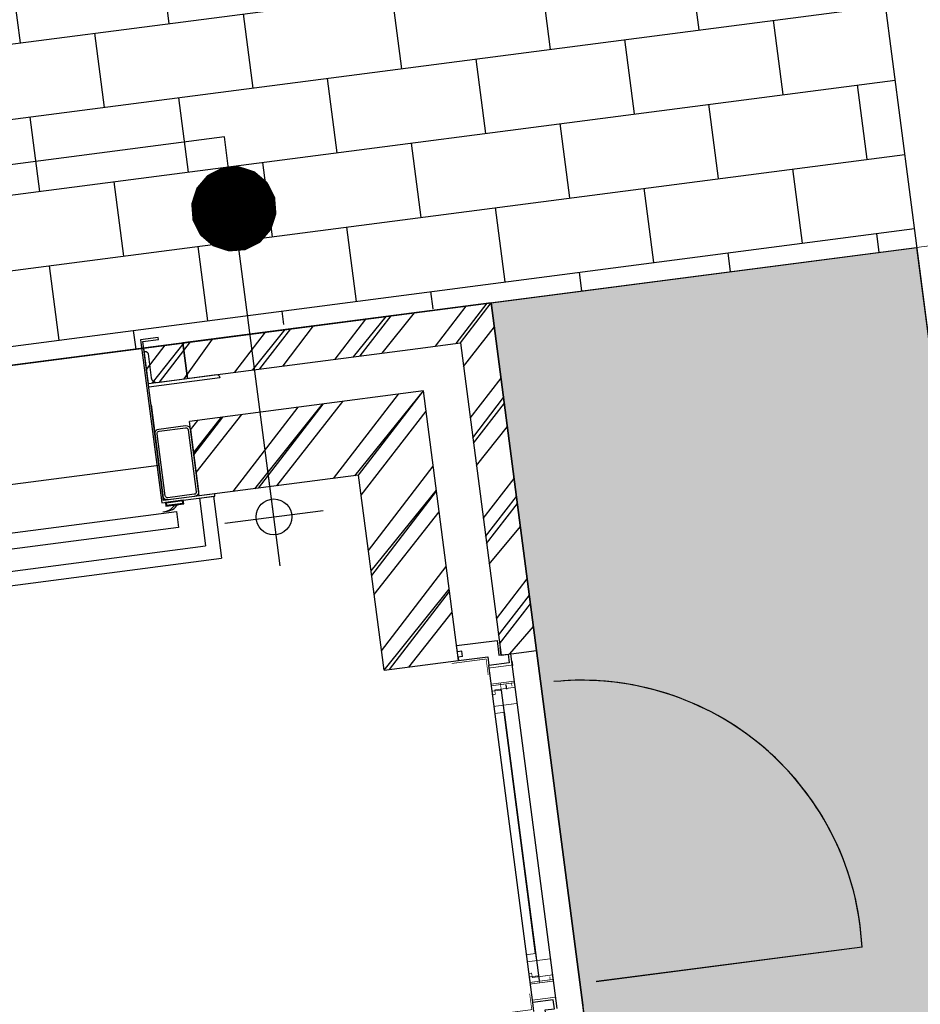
# Model space of a CAD drawing. Extents: x 117893332 to 118394757, y 454959407 to 455669244.
# Tile 63 of 256: x 118282578 to 118285096, y 455193009 to 455195762. Entities that reach past the tile are written whole.
import ezdxf

# ---------------------------------------------------------------- set-up
doc = ezdxf.new("R2010")
doc.units = 0
doc.header["$LTSCALE"] = 200
doc.linetypes.add('Tauw_L_Center2', pattern=[6.4990000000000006, 4, -0.833, 0.833, -0.833])
doc.layers.get('0').update_dxf_attribs({"linetype": 'CONTINUOUS'})
doc.layers.add('INFO', color=6, linetype='CONTINUOUS', plot=False)
doc.layers.add('ZU_N_-_DX1AMA--_maatvoering_LIN__18_^200', color=7, linetype='CONTINUOUS', lineweight=18)
for name, color, linetype in [('ZU_N_-_EL999---LU_pvc110_sdr34~H_-----', 2, 'Tauw_L_Center2'), ('ZU_N_-_EL999---LU_pvc160_sdr34~H_-----', 2, 'Tauw_L_Center2'), ('ZU_N_-_ML999---LU_pvc110_sdr34__20_^200~M_-----', 7, 'CONTINUOUS'), ('ZU_N_-_TB00----tekst__50_^200~-_-----', 7, 'CONTINUOUS'), ('ZU_N_A_EV02----_kant verharding ov betontegels-halfsteensverband~k_-----', 253, 'CONTINUOUS'), ('ZU_N_A_HV01----_arcering verharding gv asfalt~v_-----', 253, 'CONTINUOUS'), ('ZU_N_A_HV02----_arcering verharding ov betonstraatsteen-halfsteensverband~v_-----', 253, 'CONTINUOUS'), ('ZU_N_A_HV02----_arcering verharding ov betontegels-halfsteensverband~v_-----', 253, 'CONTINUOUS'), ('ZU_N_A_HV02----molgoot ov betonstraatsteen~v_-----', 253, 'CONTINUOUS'), ('ZU_N_D_EB00----ONDERDEEL~-_-----', 2, 'CONTINUOUS'), ('ZU_N_D_EB00--F-METSELWERK~-_-----', 7, 'CONTINUOUS')]:
    doc.layers.add(name, color=color, linetype=linetype)
doc.styles.add('TAUW-ISOCP', font='tcb_isocp.shx')
doc.styles.add('tcb_isocp', font='tcb_isocp.shx')
doc.dimstyles.new('tzu18-dot_^200', dxfattribs={"dimscale": 200, "dimtxt": 1.8, "dimasz": 3, "dimexe": 2, "dimexo": 0, "dimgap": 0.5, "dimtad": 1, "dimdec": 0, "dimzin": 0, "dimdsep": 46, "dimtxsty": 'TAUW-ISOCP', "dimblk": 'DOTSMALL', "dimcen": 2, "dimdle": 1.5, "dimclre": 8, "dimadec": 0, "dimazin": 0, "dimtp": 1, "dimtm": 1, "dimtfac": 1, "dimtix": 1, "dimtmove": 1, "dimatfit": 3, "dimldrblk": 'DOTSMALL', "dimfxl": 1, "dimtvp": 0.5, "dimtolj": 1, "dimtzin": 0, "dimlwd": -1, "dimlwe": 5, "dimarcsym": 0})

# ---------------------------------------------------------------- blocks, each defined once
blk = doc.blocks.new('_DotSmall')
at = {"color": 0, "linetype": 'ByBlock', "const_width": 0.5}
blk.add_lwpolyline([(-0.0625, 0, 1), (0.0625, 0, 1)], format="xyb", close=True, dxfattribs=at)
blk = doc.blocks.new('*D176')
at = {"layer": 'INFO', "color": 0, "transparency": 16777216}
blk.add_line((118294814.871229, 455196088.6645874), (118271334.3082255, 455376476.8503954), dxfattribs=at)
at = {"layer": 'INFO', "color": 8, "lineweight": 5, "transparency": 16777216}
for p, q in [((118270926.7960991, 455376121.2749867), (118271769.6853878, 455376230.9912354)), ((118283893.8771593, 455194969.6439614), (118295172.801628, 455196437.7860984))]:
    blk.add_line(p, q, dxfattribs=at)
at = {"layer": 'INFO', "color": 0, "transparency": 16777216, "xscale": 600, "yscale": 600, "zscale": 600}
for p, rotation in [((118271373.0316072, 455376179.3600599), 97.41631319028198), ((118294776.1478474, 455196386.1549228), 277.416313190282)]:
    blk.add_blockref('_DotSmall', p, dxfattribs=dict(at, rotation=rotation))
at = {"layer": 'INFO', "color": 0, "transparency": 16777216, "insert": (118293774.4660181, 455201912.2906653), "char_height": 360, "attachment_point": 5, "rotation": 97.41631319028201, "style": 'TAUW-ISOCP'}
blk.add_mtext('\\A1;181310', dxfattribs=at)
blk = doc.blocks.new('A$C06DD79C7')
at = {"layer": 'ZU_N_D_EB00--F-METSELWERK~-_-----'}
h = blk.add_hatch(dxfattribs=at)
h.set_pattern_fill('10300013,O', color=256, scale=100000, angle=180)
h.set_pattern_definition([(315, (17649.99999999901, -26379.99999999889), (141.4213562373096, 141.4213562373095), []), (315, (17720.70999999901, -26379.99999999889), (141.4213562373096, 141.4213562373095), [])])
h.paths.add_polyline_path([(17159.999999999, -26769.99999999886), (17159.99999999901, -26869.99999999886), (18139.99999999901, -26869.99999999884), (18139.99999999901, -25889.9999999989), (18039.99999999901, -25889.9999999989), (18039.99999999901, -26649.99999999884), (18039.99999999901, -26769.99999999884)])
h = blk.add_hatch(dxfattribs=at)
h.set_pattern_fill('10300013,O', color=256, scale=100000, angle=180)
h.set_pattern_definition([(315, (17539.99999999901, -26269.99999999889), (141.4213562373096, 141.4213562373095), []), (315, (17610.70999999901, -26269.99999999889), (141.4213562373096, 141.4213562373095), [])])
h.paths.add_polyline_path([(17159.99999999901, -26649.99999999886), (17919.99999999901, -26649.99999999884), (17919.99999999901, -25989.9999999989), (17709.99999999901, -25989.9999999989), (17709.99999999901, -26439.99999999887), (17159.99999999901, -26439.99999999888)])
for p, q in [((17528.99992117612, -21669.99999999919), (17528.99992117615, -26029.9999999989)), ((17568.99992117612, -21709.99999999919), (17568.99992117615, -25989.9999999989)), ((17809.99992014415, -21800.00000111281), (17809.99992014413, -25889.9999999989)), ((18139.99999999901, -21809.99999999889), (18139.99999999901, -25889.9999999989)), ((17979.99999999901, -25889.9999999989), (17709.99999999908, -25889.9999999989)), ((18039.99999999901, -25889.9999999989), (18139.99999999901, -25889.9999999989)), ((18139.99999999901, -25889.9999999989), (18139.99999999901, -26869.99999999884)), ((17703.99999999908, -25989.9999999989), (17568.99992117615, -25989.9999999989)), ((17703.99999999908, -25989.9999999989), (17703.99999999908, -26029.9999999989)), ((17709.99999999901, -26439.99999999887), (17709.99999999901, -25989.9999999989)), ((17709.99999999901, -25989.9999999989), (17919.99999999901, -25989.9999999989)), ((17703.99999999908, -26029.9999999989), (17528.99992117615, -26029.9999999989)), ((17625.00000058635, -26051.53793978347), (17625.00000058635, -26328.46206021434)), ((17486.53794037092, -26189.9999999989), (17763.46206080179, -26189.9999999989)), ((17159.99999999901, -26439.99999999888), (17709.99999999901, -26439.99999999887)), ((17159.99999999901, -26439.99999999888), (17159.99999999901, -26649.99999999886)), ((17160.00000011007, -26650.00000037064), (17160.00000010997, -26732.52698366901)), ((17169.99999986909, -26649.99999979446), (17160.00000011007, -26649.99999979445)), ((17169.99999988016, -26662.79973472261), (17169.99999986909, -26649.99999979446)), ((16159.99999989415, -26732.52698366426), (16185.0000001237, -26732.52698366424)), ((16185.00000007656, -26732.52145192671), (17134.99999996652, -26732.5214518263)), ((16184.99999999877, -26732.52698366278), (17134.99999997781, -26732.52698366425)), ((16244.09745437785, -26732.52145192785), (16256.36617213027, -26732.52145192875)), ((17160.00000010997, -26732.52698366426), (17134.99999988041, -26732.52698366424)), ((17062.78969381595, -26757.82646202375), (16243.75454079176, -26757.82646202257)), ((17000.0182480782, -26757.82093018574), (16306.52598659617, -26757.82093028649)), ((16319.98175196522, -26757.82093028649), (17000.0182480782, -26757.82093018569)), ((17075.90254566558, -26772.51592053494), (17063.63382791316, -26772.51592053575)), ((17159.99999999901, -26769.99999999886), (17159.99999999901, -26869.99999999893)), ((17159.9999999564, -26769.99999999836), (17181.02179932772, -26769.99999989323)), ((17159.9999999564, -26769.99999999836), (17160.00000003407, -26869.99999999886)), ((16160.00000007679, -26797.51592063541), (17159.99999996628, -26797.51592053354)), ((16159.99999999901, -26797.52145237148), (17159.99999997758, -26797.52145237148)), ((16181.32600860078, -26797.52145191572), (16193.5947263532, -26797.52145192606)), ((16244.09745437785, -26797.51592063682), (16256.36617213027, -26797.51592063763)), ((17138.67399140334, -26797.52145191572), (17126.40527365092, -26797.52145192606)), ((18139.99999999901, -26869.99999999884), (17159.99999999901, -26869.99999999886)), ((17160.00000003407, -26869.99999999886), (17181.02179940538, -26869.9999998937)), ((16219.99999999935, -27665.4538770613), (16219.99999999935, -26915.40861588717))]:
    blk.add_line(p, q, dxfattribs=at)
for points in [[(17629.99992014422, -25921.48927002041), (17629.99992014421, -21769.70462589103), (17674.99992014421, -21769.70462589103), (17674.99992014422, -25921.48927002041)], [(17693.99999999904, -25944.49999999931), (17703.99999999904, -25944.49999999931), (17703.99999999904, -25894.49999999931), (17693.99999999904, -25894.49999999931)], [(17695.99999999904, -25942.49999999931), (17701.99999999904, -25942.49999999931), (17701.99999999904, -25896.49999999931), (17695.99999999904, -25896.49999999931)]]:
    blk.add_lwpolyline(points, close=True, dxfattribs=at)
for points in [[(18039.99999999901, -25889.9999999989), (18039.99999999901, -26649.99999999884), (18039.99999999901, -26769.99999999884), (17159.99999999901, -26769.99999999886)], [(17159.99999999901, -26649.99999999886), (17919.99999999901, -26649.99999999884), (17919.99999999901, -25989.9999999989)], [(16150.00000012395, -26662.79973472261), (16135.00000012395, -26662.79973472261), (16135.00000012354, -26650.00000036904), (16118.00000012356, -26650.00000036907), (16118.00000012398, -26764.00000036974), (16160.00000012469, -26764.00000036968), (16160.00000012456, -26790.00000036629), (16185.00000012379, -26790.00000036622), (16185.0000001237, -26732.52698366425)], [(17169.99999988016, -26662.79973472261), (17184.99999988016, -26662.79973472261), (17184.99999988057, -26650.00000036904), (17201.99999988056, -26650.00000036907), (17201.99999988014, -26764.00000036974), (17159.99999987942, -26764.00000036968), (17159.99999987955, -26790.00000036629), (17134.99999988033, -26790.00000036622), (17134.99999988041, -26732.52698366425)]]:
    blk.add_lwpolyline(points, dxfattribs=at)
at = {"layer": 'ZU_N_D_EB00--F-METSELWERK~-_-----', "flags": 128}
blk.add_lwpolyline([(18157.99999999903, -25889.99999999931), (18157.99999999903, -25933.99999999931), (18163.99999999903, -25933.99999999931), (18163.99999999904, -25883.99999999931), (17703.99999999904, -25883.99999999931), (17703.99999999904, -26033.99999999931), (17709.99999999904, -26033.99999999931), (17709.99999999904, -25889.99999999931)], close=True, dxfattribs=at)
for points in [[(17809.99999999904, -25989.99999999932), (17722.59999999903, -25989.99999999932, -0.4142135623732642), (17709.99999999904, -25977.39999999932), (17709.99999999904, -25902.59999999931, -0.4142135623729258), (17722.59999999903, -25889.99999999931), (17897.39999999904, -25889.99999999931, -0.4142135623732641), (17909.99999999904, -25902.59999999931), (17909.99999999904, -25977.39999999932, -0.4142135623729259), (17897.39999999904, -25989.99999999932)], [(17809.99999999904, -25983.69999999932), (17722.59999999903, -25983.69999999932, -0.4142135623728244), (17716.29999999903, -25977.39999999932), (17716.29999999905, -25902.59999999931, -0.414213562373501), (17722.59999999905, -25896.2999999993), (17897.39999999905, -25896.29999999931, -0.4142135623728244), (17903.69999999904, -25902.5999999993), (17903.69999999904, -25977.39999999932, -0.414213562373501), (17897.39999999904, -25983.69999999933)], [(18129.99999999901, -25889.99999999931), (18129.99999999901, -25892.49999999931, -0.414213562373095), (18122.49999999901, -25899.99999999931), (18054.99999999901, -25899.99999999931, 0.4142135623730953), (18039.99999999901, -25914.99999999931), (18039.99999999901, -26082.49999999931, -0.414213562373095), (18032.49999999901, -26089.99999999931), (18029.99999999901, -26089.99999999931), (18029.99999999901, -25889.99999999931)]]:
    blk.add_lwpolyline(points, format="xyb", close=True, dxfattribs=at)
at = {"layer": 'ZU_N_D_EB00--F-METSELWERK~-_-----', "const_width": 2}
for points in [[(16165.6556962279, -26629.99999981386), (16165.65569615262, -26727.06750700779), (16210.65569615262, -26727.06750703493)], [(17154.34430377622, -26629.99999981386), (17154.3443038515, -26727.06750700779), (17109.3443038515, -26727.06750703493)], [(16174.78057441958, -26797.51592063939), (16242.7693559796, -26797.51592063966), (16241.78057441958, -26797.5159206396), (16241.78057441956, -26732.5159206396), (16191.78057441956, -26732.51592063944), (16191.78057441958, -26797.51592063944), (16174.78057441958, -26797.51592063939)], [(16205.18091087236, -26732.52145193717), (16191.78057441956, -26732.52145192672), (16191.78057436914, -26797.52145192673), (16179.0091286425, -26797.52145191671)], [(16183.61658378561, -26797.52145192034), (16257.21030618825, -26797.52145197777), (16237.21030618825, -26797.52145196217), (16237.2103062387, -26732.52145196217)], [(16237.2103062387, -26732.5214519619), (16204.17728626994, -26732.52145193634), (16204.17728626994, -26732.52145193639)], [(16237.2103062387, -26732.52145196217), (16257.2103062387, -26732.52145197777), (16257.210306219, -26757.82646162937), (16237.210306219, -26757.82646161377)], [(16241.78057441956, -26732.5159206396), (16261.78057441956, -26732.51592063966)], [(16267.95235659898, -26739.92002707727), (16254.55202014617, -26739.92002707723), (16254.55202014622, -26797.51592063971), (16245.9838613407, -26797.51592063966)], [(16246.38802956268, -26797.51592063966), (16319.98175196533, -26797.51592063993), (16299.98175196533, -26797.51592063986), (16299.9817519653, -26732.51592063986)], [(16299.9817519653, -26732.51592063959), (16266.94873199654, -26732.51592063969), (16266.94873199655, -26739.92002707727)], [(16299.9817519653, -26732.51592063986), (16319.9817519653, -26732.51592063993), (16319.98175196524, -26757.82093029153), (16299.98175196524, -26757.82093029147)], [(17073.61197048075, -26797.51592053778), (17000.01824807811, -26797.51592053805), (17020.01824807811, -26797.51592053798), (17020.01824807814, -26732.51592053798)], [(17020.01824807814, -26732.51592053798), (17000.01824807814, -26732.51592053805), (17000.0182480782, -26757.82093018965), (17020.0182480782, -26757.82093018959)], [(17020.01824807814, -26732.51592053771), (17053.0512680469, -26732.51592053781), (17053.05126804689, -26739.92002697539)], [(17052.04764344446, -26739.92002697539), (17065.44797989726, -26739.92002697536), (17065.44797989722, -26797.51592053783), (17074.01613870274, -26797.51592053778)], [(17078.21942562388, -26732.51592053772), (17058.21942562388, -26732.51592053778)], [(17136.38341621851, -26797.52145192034), (17062.78969381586, -26797.52145197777), (17082.78969381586, -26797.52145196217), (17082.78969376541, -26732.52145196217)], [(17082.78969376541, -26732.52145196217), (17062.78969376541, -26732.52145197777), (17062.78969378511, -26757.82646162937), (17082.78969378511, -26757.82646161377)], [(17145.21942562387, -26797.51592053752), (17077.23064406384, -26797.51592053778), (17078.21942562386, -26797.51592053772), (17078.21942562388, -26732.51592053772), (17128.21942562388, -26732.51592053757), (17128.21942562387, -26797.51592053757), (17145.21942562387, -26797.51592053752)], [(17082.78969376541, -26732.5214519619), (17115.82271373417, -26732.52145193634), (17115.82271373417, -26732.52145193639)], [(17114.81908913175, -26732.52145193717), (17128.21942558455, -26732.52145192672), (17128.21942563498, -26797.52145192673), (17140.99087136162, -26797.52145191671)], [(16241.78057441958, -26788.93220687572), (16250.73921385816, -26788.93220687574), (16249.13864860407, -26788.93220687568)], [(17078.21942562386, -26788.93220677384), (17069.26078618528, -26788.93220677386), (17070.86135143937, -26788.9322067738)]]:
    blk.add_lwpolyline(points, dxfattribs=at)
at = {"layer": 'ZU_N_D_EB00--F-METSELWERK~-_-----'}
blk.add_circle((17625.00000058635, -26189.9999999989), 50, dxfattribs=at)
for centre, radius, start, end in [((17723.52738891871, -25886.34096743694), 44.58317010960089, 177.1335700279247, 228.5245559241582), ((17723.52738891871, -25894.34096743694), 44.58317010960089, 177.1335700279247, 228.5245559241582), ((16281.99307441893, -26882.22387507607), 785.6795639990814, 265.4744431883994, 356.2538015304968)]:
    blk.add_arc(centre, radius, start, end, dxfattribs=at)
blk = doc.blocks.new('*D190')
at = {"layer": 'ZU_N_-_DX1AMA--_maatvoering_LIN__18_^200', "color": 0, "transparency": 16777216}
blk.add_line((118297884.0672815, 455179637.2046039), (118272246.6119197, 455376595.6020989), dxfattribs=at)
at = {"layer": 'ZU_N_-_DX1AMA--_maatvoering_LIN__18_^200', "color": 8, "lineweight": 5, "transparency": 16777216}
for p, q in [((118271839.0997946, 455376240.0266904), (118272681.989082, 455376349.7429389)), ((118286050.7695177, 455178399.4322743), (118298241.9976805, 455179986.3261149))]:
    blk.add_line(p, q, dxfattribs=at)
at = {"layer": 'ZU_N_-_DX1AMA--_maatvoering_LIN__18_^200', "color": 0, "transparency": 16777216, "xscale": 600, "yscale": 600, "zscale": 600}
for p, rotation in [((118272285.3353014, 455376298.1117634), 97.41631319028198), ((118297845.3438999, 455179934.6949394), 277.416313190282)]:
    blk.add_blockref('_DotSmall', p, dxfattribs=dict(at, rotation=rotation))
at = {"layer": 'ZU_N_-_DX1AMA--_maatvoering_LIN__18_^200', "color": 0, "transparency": 16777216, "insert": (118294679.3113192, 455202087.3925235), "char_height": 360, "attachment_point": 5, "rotation": 97.41631319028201, "style": 'TAUW-ISOCP'}
blk.add_mtext('\\A1;198020', dxfattribs=at)
blk = doc.blocks.new('*D194')
at = {"layer": 'ZU_N_-_DX1AMA--_maatvoering_LIN__18_^200', "color": 8, "lineweight": 5, "transparency": 16777216}
for p, q in [((118283546.6574581, 455197660.382759), (118283402.0901661, 455198771.0133486)), ((118241154.1453988, 455192142.2827469), (118241009.5781068, 455193252.9133365))]:
    blk.add_line(p, q, dxfattribs=at)
at = {"layer": 'ZU_N_-_DX1AMA--_maatvoering_LIN__18_^200', "color": 0, "transparency": 16777216}
blk.add_line((118283751.2116771, 455198413.0829495), (118240763.7189468, 455192817.5361742), dxfattribs=at)
at = {"layer": 'ZU_N_-_DX1AMA--_maatvoering_LIN__18_^200', "color": 0, "transparency": 16777216, "xscale": 600, "yscale": 600, "zscale": 600}
for p, rotation in [((118283453.7213416, 455198374.3595679), 7.416313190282), ((118241061.2092823, 455192856.2595558), 187.416313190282)]:
    blk.add_blockref('_DotSmall', p, dxfattribs=dict(at, rotation=rotation))
at = {"layer": 'ZU_N_-_DX1AMA--_maatvoering_LIN__18_^200', "color": 0, "transparency": 16777216, "insert": (118253002.3845489, 455194128.2069523), "char_height": 360, "attachment_point": 5, "rotation": 187.416313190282, "style": 'TAUW-ISOCP'}
blk.add_mtext('\\A1;42750', dxfattribs=at)

msp = doc.modelspace()

# ---------------------------------------------------------------- hatches: boundary and pattern name
at = {"layer": 'ZU_N_A_HV01----_arcering verharding gv asfalt~v_-----'}
h = msp.add_hatch(dxfattribs=at)
h.set_pattern_fill('ASFALT', color=256, scale=3000)
h.set_pattern_definition([(157.416313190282, (118248804.6750337, 455213277.5848131), (-144.0121693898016, -346.2448484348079), []), (217.416313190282, (118248804.6750337, 455213277.5848131), (227.8507499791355, -297.8406213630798), [])])
h.paths.add_polyline_path([(118253562.4644317, 455173882.7550641, -0.413670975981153), (118245855.7562277, 455163886.7559816), (118232779.448046, 455162183.4266028, -0.2396013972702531), (118226539.3488066, 455164396.4313046), (118222931.5859316, 455163926.7441258), (118222383.7487684, 455168135.4742161), (118218106.8741981, 455167574.5760993), (118214434.7360406, 455164219.5352659), (118215506.4412013, 455155986.2169401), (118286398.3345948, 455165213.991818), (118285827.6629735, 455169598.1464381), (118269443.6465182, 455167465.4905022, -0.4142135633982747), (118257765.8233637, 455176453.3294046), (118256227.8597453, 455188268.6539, -0.4142135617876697), (118265215.698611, 455199946.4769887), (118292266.1138908, 455203467.5444995), (118291600.0729585, 455208584.3784367), (118288512.0832502, 455208182.4244898, -0.4142135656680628), (118286360.315439, 455209838.5329916), (118282082.5253519, 455242702.4295251), (118277103.5895731, 455242054.3371087, -0.4142135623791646), (118269661.0073064, 455247782.5220213), (118267518.7053234, 455264240.6439259), (118262945.7468947, 455263645.3963049), (118267639.6027709, 455227475.8892438), (118267223.0791646, 455227421.9624292), (118267223.0953798, 455227421.8374796), (118252708.3945412, 455225558.9908816), (118252749.7655286, 455225241.1604559), (118251437.4330616, 455225070.8540304), (118250715.0444016, 455230620.5667782), (118243327.2569473, 455287376.853917), (118243629.7457429, 455287416.2279319), (118243124.354806, 455290872.4482069), (118240928.7488096, 455307740.0890951, -0.4142135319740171), (118245603.8051835, 455313814.3496923), (118274546.4505115, 455317581.7228291), (118274030.151141, 455321548.2621741), (118245583.3097502, 455317845.426291, -0.4142135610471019), (118239509.0486006, 455322520.4825709), (118233549.7710685, 455368302.3163094, 0.4142135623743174), (118222813.3463366, 455376565.6076621), (118207809.9167748, 455374612.6583502, 0.4142135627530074), (118199546.6254238, 455363876.233606), (118205505.9032047, 455318094.3984217, -0.4142123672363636), (118200830.8688669, 455312020.1400964), (118163460.5556403, 455307155.6086541), (118165370.8677974, 455292480.2047596), (118168069.5899988, 455292831.4889433), (118168020.6380423, 455293207.5597649, -0.4142128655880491), (118177008.4523232, 455304885.379675), (118193278.4294503, 455307003.2308075, -0.1343417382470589), (118196112.2678289, 455306610.6909133), (118204322.7715568, 455303093.5020068), (118205538.0756343, 455305921.5248985, -0.2648123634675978), (118209818.1357149, 455309156.2414026), (118230144.221444, 455311802.0275834, -0.4142136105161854), (118236218.4835087, 455307126.9714311), (118240860.0830218, 455271468.1296604, -0.4142135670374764), (118236185.026669, 455265393.868468), (118214172.9505057, 455262528.6259582), (118214897.7231318, 455256960.5985169, -0.4142135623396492), (118212810.3363711, 455254248.4745319), (118211683.2549989, 455254101.7658931), (118212034.0112402, 455251407.0995864), (118215577.2140856, 455248630.0588531), (118219142.1158661, 455249094.050086), (118218436.6095952, 455254511.7740204, -0.4142294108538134), (118220523.9794215, 455257224.0278775), (118236969.7760967, 455259364.7257031, -0.4142130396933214), (118243044.0360546, 455254689.6790598), (118246252.6892428, 455230039.716037)])
h.paths.add_polyline_path([(118261528.7105488, 455214269.2460867, -0.4142135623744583), (118263616.0973097, 455216981.3700716), (118275257.8857749, 455218496.745074, -0.414213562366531), (118277970.0097599, 455216409.3583131), (118278976.6705481, 455208675.7399464, -0.4142135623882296), (118276889.283787, 455205963.6159614), (118274097.8328038, 455205600.2615634, -0.4142135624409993), (118272506.4212083, 455206825.0918127), (118272485.2704835, 455206987.5811397), (118269242.6258282, 455206565.4962798), (118269263.7765531, 455206403.0069523, -0.4142135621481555), (118268038.9463059, 455204811.595358), (118265247.4953238, 455204448.240958, -0.4142135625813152), (118262535.371337, 455206535.6277188)], flags=16)
h.paths.add_polyline_path([(118241537.8751546, 455300913.520497), (118240100.0229776, 455300726.2209592), (118239912.72344, 455302164.0731364), (118241350.575617, 455302351.3726742)], flags=16)
h.paths.add_polyline_path([(118240440.7304615, 455309039.881115), (118239002.8782845, 455308852.5815772), (118238815.5787469, 455310290.4337544), (118240253.430924, 455310477.7332923)], flags=16)
h.paths.add_polyline_path([(118229627.9109464, 455315768.5622057), (118215546.7017315, 455313935.6554853, -0.4142135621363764), (118209472.4405793, 455318610.7117853), (118204138.0194814, 455359592.1202821, -0.4142394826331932), (118213125.739277, 455371270.8578054), (118217290.6037433, 455371812.9851407, -0.4142135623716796), (118228968.4268994, 455362825.1463385), (118234302.9672465, 455321842.823391, -0.4142135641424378)], flags=16)
h.paths.add_polyline_path([(118229573.6982125, 455316185.0486755), (118215492.4889975, 455314352.1419551, -0.4142135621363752), (118209888.927049, 455318664.9245196), (118204554.5035642, 455359646.3513534, -0.4142400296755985), (118213179.9520113, 455370854.3713357), (118217344.8164798, 455371396.4986713, -0.4142135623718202), (118228551.94043, 455362770.933602), (118233886.4807771, 455321788.6106545, -0.4142135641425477)], flags=0)
h.paths.add_polyline_path([(118232786.1213894, 455366810.1098367), (118231546.5936505, 455366648.6447184), (118231359.294113, 455368086.4968955), (118232598.8218518, 455368247.9620139)], flags=0)
at = {"layer": 'ZU_N_A_HV02----_arcering verharding ov betonstraatsteen-halfsteensverband~v_-----'}
h = msp.add_hatch(dxfattribs=at)
h.set_pattern_fill('BRICK', color=256, scale=33, angle=90)
h.set_pattern_definition([(187.416313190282, (118248804.6750337, 455213277.5848131), (27.04828208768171, -207.796999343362), []), (277.416313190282, (118248804.6750337, 455213277.5848131), (415.593998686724, 54.09656417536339), [209.55, -209.55]), (277.416313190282, (118248596.8780344, 455213250.536531), (415.593998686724, 54.09656417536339), [-209.55, 209.55])])
h.paths.add_polyline_path([(118266640.2985815, 455199557.1040988), (118266959.2682234, 455197106.6366624), (118265293.3223426, 455196889.7857249), (118265806.4071498, 455192948.0387774), (118271766.6693585, 455193723.86737), (118271949.9600316, 455192315.7464492), (118272425.7964167, 455192377.6845754), (118272363.0351827, 455192859.8444422, -0.3253126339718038), (118273128.0635713, 455192469.0964831), (118273210.9809396, 455192479.8895762, -0.3253126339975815), (118273850.4868602, 455193053.4613506), (118273913.2480942, 455192571.3014838), (118274991.9468505, 455192711.7123095), (118274991.3014609, 455192716.6704811), (118274853.1458659, 455193792.8403757), (118274853.1458637, 455193792.8403925), (118276102.6052728, 455193955.4785955), (118275984.7314754, 455194861.0378218, -0.4131892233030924), (118277127.1553307, 455194088.8410553), (118278938.6798045, 455194324.6415006), (118278894.4009743, 455194664.8112758, -0.245466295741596), (118279589.8349578, 455194409.4003196), (118282919.1004934, 455194842.7603471), (118282916.0026229, 455194866.5595741), (118282965.5843454, 455194873.0134711), (118283896.8520558, 455194970.0311942), (118283896.8520627, 455194970.031195), (118285086.8134053, 455195124.9247215), (118284212.1632363, 455201844.3784752)])
at = {"layer": 'ZU_N_A_HV02----_arcering verharding ov betontegels-halfsteensverband~v_-----'}
h = msp.add_hatch(dxfattribs=at)
h.set_pattern_fill('TEGELS', color=256, scale=1200)
h.set_pattern_definition([(97.41631319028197, (118248804.6750337, 455213277.5848131), (-297.4903354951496, -38.7233816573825), []), (187.416313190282, (118248804.6750337, 455213277.5848131), (38.72338165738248, -297.4903354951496), [300, -300]), (187.416313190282, (118248785.3133429, 455213426.3299809), (38.72338165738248, -297.4903354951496), [-300, 300])])
h.paths.add_polyline_path([(118283896.8520627, 455194970.0311947), (118284023.3484428, 455193998.2294325), (118284152.4263816, 455193006.594981), (118284169.3384059, 455192876.6692509), (118284222.1284686, 455192471.1123771), (118284337.0078342, 455191588.5577151), (118284353.9198585, 455191458.6319851), (118284392.5113479, 455191162.1549008), (118284507.3907135, 455190279.600239), (118284524.3027377, 455190149.674509), (118284562.8942272, 455189853.1974246), (118284677.7735928, 455188970.6427624), (118284694.6856171, 455188840.7170326), (118284733.2771065, 455188544.2399485), (118284848.1564721, 455187661.6852861), (118284865.0684964, 455187531.7595564), (118286053.744421, 455178399.819508), (118284645.6234997, 455178216.5288349), (118284636.2681181, 455178288.4010602), (118283753.7134561, 455178173.5216947), (118283763.0688377, 455178101.6494693), (118283336.6660235, 455178046.1459556), (118283327.3106419, 455178118.0181804), (118282444.7559797, 455178003.1388149), (118282454.1113613, 455177931.2665896), (118282324.1856313, 455177914.3545659), (118282027.7085473, 455177875.7630763), (118282018.3531657, 455177947.6353012), (118281135.7985036, 455177832.7559354), (118281002.3203587, 455177843.1351318), (118279724.1251701, 455177676.7564828), (118279737.032964, 455177577.5930375), (118279756.8656529, 455177580.1745964), (118279760.0980863, 455177555.38445), (118279703.100378, 455177547.9652364), (118279621.2637776, 455177537.3128236), (118279518.8733846, 455177549.1958911), (118278051.2543962, 455177358.1605415), (118278221.6372755, 455176049.2030652), (118276785.7505895, 455175862.2982098), (118276801.2399421, 455175743.3020757), (118276759.5912952, 455175737.8808022), (118276763.1437075, 455175710.5895824), (118275553.3496765, 455175553.1144969), (118275562.7050581, 455175481.2422716), (118275136.3022438, 455175425.738758), (118275126.9468622, 455175497.6109834), (118273917.1528312, 455175340.1358979), (118273926.5082129, 455175268.2636725), (118273123.5431344, 455175163.7442328), (118272993.6174045, 455175146.8322085), (118272736.5468709, 455175113.3701459), (118272726.4254297, 455175174.3527951, 0.393836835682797), (118272718.047672, 455175180.3454584), (118272650.6270896, 455175175.2762239), (118272645.503342, 455175214.6391439), (118271916.0774792, 455175119.6920722), (118271921.2012267, 455175080.3291526), (118271853.9221742, 455175067.8199375, 0.3826987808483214), (118271848.2149258, 455175059.5056624), (118271853.9922087, 455174998.4907797), (118271724.0664788, 455174981.5787559), (118271427.5893947, 455174942.9872666), (118271417.4679535, 455175003.9699159, 0.393836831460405), (118271409.0901958, 455175009.9625791), (118271341.6696135, 455175004.8933446), (118271336.5458659, 455175044.2562646), (118270607.1200031, 455174949.3091929), (118270612.2437505, 455174909.9462734), (118270544.9646969, 455174897.437058, 0.3826986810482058), (118270539.2574495, 455174889.1227849), (118270545.0347325, 455174828.1079004), (118270415.1090026, 455174811.1958767), (118269682.3127598, 455174715.8100941), (118269554.5256003, 455175697.5282013), (118267174.3133911, 455175387.7034613), (118268171.9387254, 455167723.4994923), (118271196.4238029, 455168117.1872061), (118270481.4791548, 455173609.7117258), (118287597.379316, 455175837.6346365), (118285086.8134053, 455195124.9247216)])
at = {"layer": 'ZU_N_A_HV02----molgoot ov betonstraatsteen~v_-----'}
h = msp.add_hatch(dxfattribs=at)
h.set_pattern_fill('BRICK', color=256, scale=33.07086, angle=-1.272221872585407e-14)
h.set_pattern_definition([(97.41631319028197, (118248804.6750337, 455213277.5848131), (-208.2431961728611, -27.10636212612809), []), (187.416313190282, (118248804.6750337, 455213277.5848131), (54.21272425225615, -416.4863923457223), [209.999961, -209.999961]), (187.416313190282, (118248777.5686716, 455213485.8280093), (54.21272425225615, -416.4863923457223), [-209.999961, 209.999961])])
h.paths.add_polyline_path([(118236130.8139392, 455265810.3549383), (118213702.2513011, 455262890.899698), (118213756.4640354, 455262474.4132282), (118214481.2366621, 455256906.3857827, -0.4142135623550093), (118212756.1236366, 455254664.9610016), (118211212.5557949, 455254464.0396285), (118211639.701332, 455251182.5165892), (118215456.7662472, 455248190.8321688), (118219612.8361661, 455248731.8037606), (118218853.0924128, 455254566.0083225, -0.4142295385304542), (118220578.1913303, 455256807.5413003), (118237024.0330728, 455258948.2449923, -0.4142135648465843), (118242627.5950311, 455254635.4624813), (118245836.2027732, 455229985.5033018), (118253115.1089609, 455174065.6917914, -0.4217249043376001), (118245799.5223966, 455164302.9789468), (118232725.1971481, 455162599.9081029, -0.2477245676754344), (118226700.8242866, 455164840.9923619), (118223293.5470863, 455164399.8447171), (118222745.9989425, 455168606.3544288), (118217921.2696704, 455167973.9016491), (118213990.0282083, 455164382.1316596), (118215144.1674659, 455155515.5177361), (118286452.5473291, 455164797.5053483), (118286398.3345948, 455165213.991818), (118215506.4412013, 455155986.2169401), (118214434.7360406, 455164219.5352659), (118218106.8741981, 455167574.5760993), (118222383.7487684, 455168135.4742161), (118222931.5859316, 455163926.7441258), (118226539.3488066, 455164396.4313046, 0.2396013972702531), (118232779.448046, 455162183.4266028), (118245855.7562277, 455163886.7559816, 0.4136709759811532), (118253562.4644317, 455173882.7550641), (118246252.6892428, 455230039.716037), (118243044.0360546, 455254689.6790598, 0.4142130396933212), (118236969.7760967, 455259364.7257031), (118220523.9794215, 455257224.0278775, 0.414229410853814), (118218436.6095952, 455254511.7740204), (118219142.1158661, 455249094.050086), (118215577.2140856, 455248630.0588531), (118212034.0112402, 455251407.0995864), (118211683.2549989, 455254101.7658931), (118212810.3363711, 455254248.4745319, 0.4142135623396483), (118214897.7231318, 455256960.5985169), (118214172.9505057, 455262528.6259582), (118236185.026669, 455265393.868468, 0.4142135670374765), (118240860.0830218, 455271468.1296604), (118236218.4835087, 455307126.9714311, 0.4142136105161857), (118230144.221444, 455311802.0275834), (118209818.1357149, 455309156.2414026, 0.2648123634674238), (118205538.0756343, 455305921.5248985), (118204322.7715568, 455303093.5020068), (118196112.2678289, 455306610.6909133, 0.1343417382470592), (118193278.4294503, 455307003.2308075), (118177008.4523232, 455304885.379675, 0.4142128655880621), (118168020.6380423, 455293207.5597649), (118168069.5899988, 455292831.4889433), (118168486.0764684, 455292885.7016779), (118168437.1245119, 455293261.7724997, -0.4142128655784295), (118177062.6660484, 455304468.8933343), (118193332.6431336, 455306586.7444612, -0.1343417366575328), (118195946.8851516, 455306224.6227999), (118199133.4112065, 455304859.5891468), (118204543.5389405, 455302542.0162089), (118205924.3779531, 455305755.5830221, -0.2648230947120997), (118209872.8562951, 455308739.8174797), (118222172.9640686, 455310340.868138), (118230198.421261, 455311385.5394321, -0.4142143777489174), (118235801.9970393, 455307072.7586945), (118240443.5965525, 455271413.9169239, -0.4142135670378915)])
h = msp.add_hatch(dxfattribs=at)
h.set_pattern_fill('BRICK', color=256, scale=33.07086)
h.set_pattern_definition([(97.41631319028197, (118248804.6750337, 455213277.5848131), (-208.2431961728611, -27.10636212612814), []), (187.416313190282, (118248804.6750337, 455213277.5848131), (54.21272425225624, -416.4863923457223), [209.999961, -209.999961]), (187.416313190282, (118248777.5686716, 455213485.8280093), (54.21272425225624, -416.4863923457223), [-209.999961, 209.999961])])
h.paths.add_polyline_path([(118274235.6642532, 455201120.5775577), (118274276.9691945, 455200803.2545261), (118273979.4788588, 455200764.5311442), (118273938.1739175, 455201081.854176), (118265215.698611, 455199946.4769887, 0.002879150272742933), (118265096.7916708, 455199930.302415), (118265138.007419, 455199613.6646045), (118264840.5170834, 455199574.9412227), (118264800.3051654, 455199883.8671613, 0.4024533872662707), (118256227.8597453, 455188268.6539), (118257765.8233637, 455176453.3294047, 0.414213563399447), (118269443.6465182, 455167465.4905022), (118279042.6679922, 455168714.964963), (118279002.1352845, 455169026.3553495), (118279299.6256202, 455169065.0787311), (118279340.1583277, 455168753.6883451), (118285827.6629735, 455169598.1464382), (118285773.4502392, 455170014.6329079), (118285674.2867969, 455170001.7251143), (118285674.4025296, 455170000.8360046), (118282798.6626198, 455169626.5099819), (118279922.92271, 455169252.1839592), (118277047.1828002, 455168877.8579365), (118274171.4428905, 455168503.5319141), (118271295.7029807, 455168129.2058911), (118271196.5335149, 455168116.3443498), (118271196.5395354, 455168116.2980973), (118270085.6554721, 455167971.6978112), (118269389.4337666, 455167881.976994, -0.03330477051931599), (118268061.3467104, 455167798.3911037), (118267961.3467077, 455167798.3911037), (118267961.3467077, 455167799.2642246, -0.3728751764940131), (118258182.3098599, 455176507.5421212), (118256644.3462178, 455188322.8666134, -0.414213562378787), (118265269.9113453, 455199529.990519), (118292320.3266251, 455203051.0580299), (118292266.1138908, 455203467.5444996), (118288222.5645223, 455202941.2083911), (118288263.8694637, 455202623.8853595), (118287966.3791281, 455202585.1619776), (118287925.0741867, 455202902.4850094)])
at = {"layer": 'ZU_N_D_EB00--F-METSELWERK~-_-----'}
h = msp.add_hatch(dxfattribs=at)
h.set_pattern_fill('10300013,O', color=256, scale=100000, angle=277.416313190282)
h.set_pattern_definition([(52.41631319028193, (118283474.1993715, 455194420.8821238), (-158.4926662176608, 121.9839118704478), []), (52.41631319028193, (118283465.0722704, 455194491.0005959), (-158.4926662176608, 121.9839118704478), [])])
h.paths.add_polyline_path([(118283924.1849976, 455193985.3216386), (118284023.3484428, 455193998.2294325), (118283896.8520627, 455194970.0311951), (118282925.0503001, 455194843.534815), (118282937.958094, 455194744.37137), (118283691.6002772, 455194842.4706034), (118283810.5964114, 455194857.959956)])
h = msp.add_hatch(dxfattribs=at)
h.set_pattern_fill('10300013,O', color=256, scale=100000, angle=277.416313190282)
h.set_pattern_definition([(52.41631319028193, (118283379.318155, 455194297.6037608), (-158.4926662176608, 121.9839118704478), []), (52.41631319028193, (118283370.191054, 455194367.7222329), (-158.4926662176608, 121.9839118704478), [])])
h.paths.add_polyline_path([(118283805.1888635, 455193969.832286), (118283707.0896299, 455194723.4744692), (118283052.6108918, 455194638.2830296), (118283079.717259, 455194430.0397947), (118283525.9527622, 455194488.1248673), (118283596.9456286, 455193942.7259188)])

# ---------------------------------------------------------------- linework, layer by layer
at = {"layer": 'ZU_N_-_EL999---LU_pvc110_sdr34~H_-----'}
msp.add_lwpolyline([(118283289.015774, 455194371.5664547), (118283150.7583304, 455195433.7219675)], dxfattribs=at)
at = {"layer": 'ZU_N_-_EL999---LU_pvc160_sdr34~H_-----'}
msp.add_lwpolyline([(118283150.7583304, 455195433.7219675), (118256635.2345273, 455191982.279599)], dxfattribs=at)
at = {"layer": 'ZU_N_-_ML999---LU_pvc110_sdr34__20_^200~M_-----', "ltscale": 0.005, "flags": 128}
msp.add_lwpolyline([(118283176.9238977, 455195232.7063779, 0, 0, 0), (118283118.2475139, 455195128.0302963, 0, 91.8240002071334, 0), (118283122.7186543, 455195136.0066137, 91.8240002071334, 169.7280003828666, 0), (118283135.4279591, 455195158.679453, 169.7280003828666, 221.7120005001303, 0), (118283154.4743132, 455195192.6573091, 221.7120005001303, 240.0000005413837, 0), (118283176.9238977, 455195232.7063779, 240.0000005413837, 221.7120005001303, 0), (118283199.3734821, 455195272.7554467, 221.7120005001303, 169.7280003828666, 0), (118283218.4198363, 455195306.7333027, 169.7280003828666, 91.8240002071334, 0), (118283231.129141, 455195329.406142, 91.8240002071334, 0, 0), (118283235.6002814, 455195337.3824594, 0, 0, 0), (118283176.9238977, 455195232.7063779, 0, 0, 0), (118284068.0641136, 455196822.4612318, 0, 0, 0)], format="xyseb", dxfattribs=at)
at = {"layer": 'ZU_N_A_EV02----_kant verharding ov betontegels-halfsteensverband~k_-----'}
for p, q in [((118287597.379316, 455175837.6346365), (118284212.1632363, 455201844.3784754)), ((118283896.8520627, 455194970.0311947), (118285086.8134053, 455195124.9247215)), ((118287597.379316, 455175837.6346365), (118285086.8134052, 455195124.9247218)), ((118283896.8520627, 455194970.0311951), (118283034.1300898, 455194857.7333882)), ((118283034.1300898, 455194857.7333882), (118283896.8520627, 455194970.0311951)), ((118283034.1300897, 455194857.7333883), (118283896.8520627, 455194970.0311951)), ((118283896.8520627, 455194970.0311951), (118286053.7444211, 455178399.819508)), ((118283896.8520627, 455194970.0311951), (118284023.3484428, 455193998.2294325)), ((118283034.1300898, 455194857.7333882), (118283047.0378837, 455194758.5699431)), ((118283047.0378837, 455194758.5699431), (118283034.1300898, 455194857.7333882)), ((118283047.0378837, 455194758.5699431), (118283034.1300897, 455194857.7333883)), ((118284023.3484428, 455193998.2294325), (118284152.4263816, 455193006.594981))]:
    msp.add_line(p, q, dxfattribs=at)
at = {"layer": 'ZU_N_D_EB00----ONDERDEEL~-_-----'}
for points in [[(118283896.8520627, 455194970.0311949), (118274853.1458637, 455193792.8403926)], [(118284848.1564726, 455187661.6852861), (118284733.2771065, 455188544.2399485), (118284694.6856171, 455188840.7170326), (118284677.7735934, 455188970.6427624), (118284562.8942272, 455189853.1974245), (118284524.3027378, 455190149.674509), (118284507.390714, 455190279.600239), (118284392.5113479, 455191162.1549008), (118284353.9198585, 455191458.6319851), (118284337.0078347, 455191588.5577151), (118284222.1284686, 455192471.1123771), (118284169.338406, 455192876.6692508), (118284152.4263821, 455193006.594981), (118284023.3484428, 455193998.2294325), (118283896.8520627, 455194970.031195)]]:
    msp.add_lwpolyline(points, dxfattribs=at)
at = {"layer": 'ZU_N_D_EB00--F-METSELWERK~-_-----'}
for p, q in [((118282925.0503001, 455194843.534815), (118283896.8520627, 455194970.0311951)), ((118283896.8520627, 455194970.0311951), (118284023.3484428, 455193998.2294325)), ((118278879.1817374, 455194316.8968245), (118282925.0503001, 455194843.534815)), ((118282937.958094, 455194744.37137), (118282925.0503001, 455194843.534815)), ((118282945.7027703, 455194684.8733028), (118282980.5538138, 455194417.1320008)), ((118283079.717259, 455194430.0397947), (118283052.6108918, 455194638.2830296)), ((118278911.8611241, 455193988.3665971), (118282967.6460302, 455194516.2953668)), ((118283525.9527622, 455194488.1248673), (118283079.717259, 455194430.0397947)), ((118283306.8881714, 455194234.2627056), (118283271.1433767, 455194508.8702039)), ((118283596.9456286, 455193942.7259188), (118283525.9527622, 455194488.1248673)), ((118283080.4917266, 455194424.089988), (118283120.1571047, 455194429.2531056)), ((118283120.1571047, 455194429.2531056), (118283142.7457542, 455194255.7169983)), ((118283080.4917266, 455194424.089988), (118283097.9172585, 455194290.2192589)), ((118283151.7120249, 455194353.6940573), (118283426.3195232, 455194389.4388521)), ((118278853.7218055, 455193737.7656806), (118283097.9172585, 455194290.2192589)), ((118278819.2195449, 455193692.937185), (118283142.7457542, 455194255.7169983)), ((118284023.3484428, 455193998.2294326), (118284020.6349922, 455194019.075373)), ((118283924.1849976, 455193985.3216386), (118283921.471547, 455194006.1675791)), ((118283924.1849976, 455193985.3216386), (118284023.3484428, 455193998.2294325)), ((118283924.1849976, 455193985.3216386), (118284023.3484428, 455193998.2294326)), ((118284080.5486713, 455192997.2388853), (118283951.4707324, 455193988.8733369)), ((118284080.5541568, 455192997.2395993), (118283951.476218, 455193988.874051)), ((118283596.9456286, 455193942.7259188), (118283805.1888635, 455193969.832286)), ((118283816.590742, 455193981.4007937), (118283803.8980839, 455193979.7486303)), ((118283803.8980839, 455193979.7486303), (118283805.1888632, 455193969.8322861)), ((118283805.1888638, 455193969.8322861), (118283887.0254636, 455193980.484699)), ((118283887.0254636, 455193980.484699), (118283890.2524121, 455193955.6938375)), ((118283954.2289347, 455193967.7264461), (118283955.8125556, 455193955.5603629)), ((118284012.8709686, 455193013.6403946), (118283890.2469265, 455193955.6931236)), ((118284012.876454, 455193013.6411085), (118283890.2524121, 455193955.6938376)), ((118283924.6610039, 455193887.3532148), (118284030.3803733, 455193075.1697399)), ((118283937.5349972, 455193902.2524555), (118283939.118618, 455193890.0863723)), ((118284020.5356366, 455193150.7585546), (118283932.7579272, 455193825.1061726)), ((118283932.7579272, 455193825.1061726), (118284022.2724791, 455193137.4153541)), ((118284933.4811745, 455193168.7685949), (118284190.6403596, 455193072.0753416)), ((118284005.2427909, 455193072.2434663), (118284003.6591701, 455193084.4095495)), ((118284069.6935453, 455193080.6328184), (118284068.1099245, 455193092.7989016)), ((118284077.8014391, 455193018.3872041), (118284076.2178183, 455193030.5532873)), ((118284016.1034025, 455192988.8502472), (118284012.876454, 455193013.6411086))]:
    msp.add_line(p, q, dxfattribs=at)
for points in [[(118282937.958094, 455194744.37137), (118283691.6002772, 455194842.4706034), (118283810.5964114, 455194857.959956), (118283924.1849976, 455193985.3216386)], [(118283805.1888635, 455193969.832286), (118283707.0896299, 455194723.4744692), (118283052.6108918, 455194638.2830296)]]:
    msp.add_lwpolyline(points, dxfattribs=at)
for points in [[(118283036.6631385, 455194408.3005973), (118283035.3723591, 455194418.2169418), (118282985.7906365, 455194411.7630448), (118282987.0814159, 455194401.8467003)], [(118283034.4217137, 455194410.0257103), (118283033.647246, 455194415.975517), (118282988.0320613, 455194410.0379318), (118282988.8065289, 455194404.0881251)]]:
    msp.add_lwpolyline(points, close=True, dxfattribs=at)
msp.add_circle((118283289.015774, 455194371.5664547), 50, dxfattribs=at)
for centre, radius, start, end in [((118282975.1793036, 455194430.0739254), 44.58317010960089, 274.5498820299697, 325.940867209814), ((118282983.1123792, 455194431.1065489), 44.58317010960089, 274.5498820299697, 325.940867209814), ((118284149.0129078, 455193129.2550627), 785.4627812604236, 2.883543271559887, 95.68118710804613)]:
    msp.add_arc(centre, radius, start, end, dxfattribs=at)

# ---------------------------------------------------------------- block references
at = {"layer": 'ZU_N_D_EB00--F-METSELWERK~-_-----', "rotation": 97.41631319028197}
msp.add_blockref('A$C06DD79C7', (118259593.1081578, 455173513.458025), dxfattribs=at)

# ---------------------------------------------------------------- texts
at = {"layer": 'ZU_N_-_TB00----tekst__50_^200~-_-----', "style": 'tcb_isocp', "oblique": 20.00023775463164}
msp.add_text('BEDRIJFSGEBOUW', height=1000, rotation=97.18175416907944, dxfattribs=at).set_placement((118283539.8135315, 455181240.5311034))

# ---------------------------------------------------------------- dimensions: what is measured, and where the dimension line sits
at = {"layer": 'INFO'}
dim = msp.add_linear_dim(base=(118271373.0316072, 455376179.3600599), p1=(118283893.8771594, 455194969.6439614), p2=(118270926.7960991, 455376121.2749867), angle=97.41631349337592, dimstyle='tzu18-dot_^200', dxfattribs=at)
dim.commit()
dim.dimension.update_dxf_attribs({"geometry": '*D176', "text_midpoint": (118294052.1236646, 455201948.4324883), "dimtype": 160})
at = {"layer": 'ZU_N_-_DX1AMA--_maatvoering_LIN__18_^200'}
for base, p1, p2, angle, picture, middle in [((118272285.3353014, 455376298.1117634), (118286050.7695177, 455178399.4322743), (118271839.0997946, 455376240.0266904), 97.41631349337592, '*D190', (118294957.0903791, 455202123.5501505)), ((118241061.2092824, 455192856.2595558), (118283546.6574582, 455197660.382759), (118241154.1453988, 455192142.2827469), 187.4163115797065, '*D194', (118252966.2381524, 455194405.8997355))]:
    dim = msp.add_linear_dim(base=base, p1=p1, p2=p2, angle=angle, dimstyle='tzu18-dot_^200', dxfattribs=at)
    dim.commit()
    dim.dimension.update_dxf_attribs({"geometry": picture, "text_midpoint": middle, "dimtype": 160})

doc.saveas('drawing.dxf')
